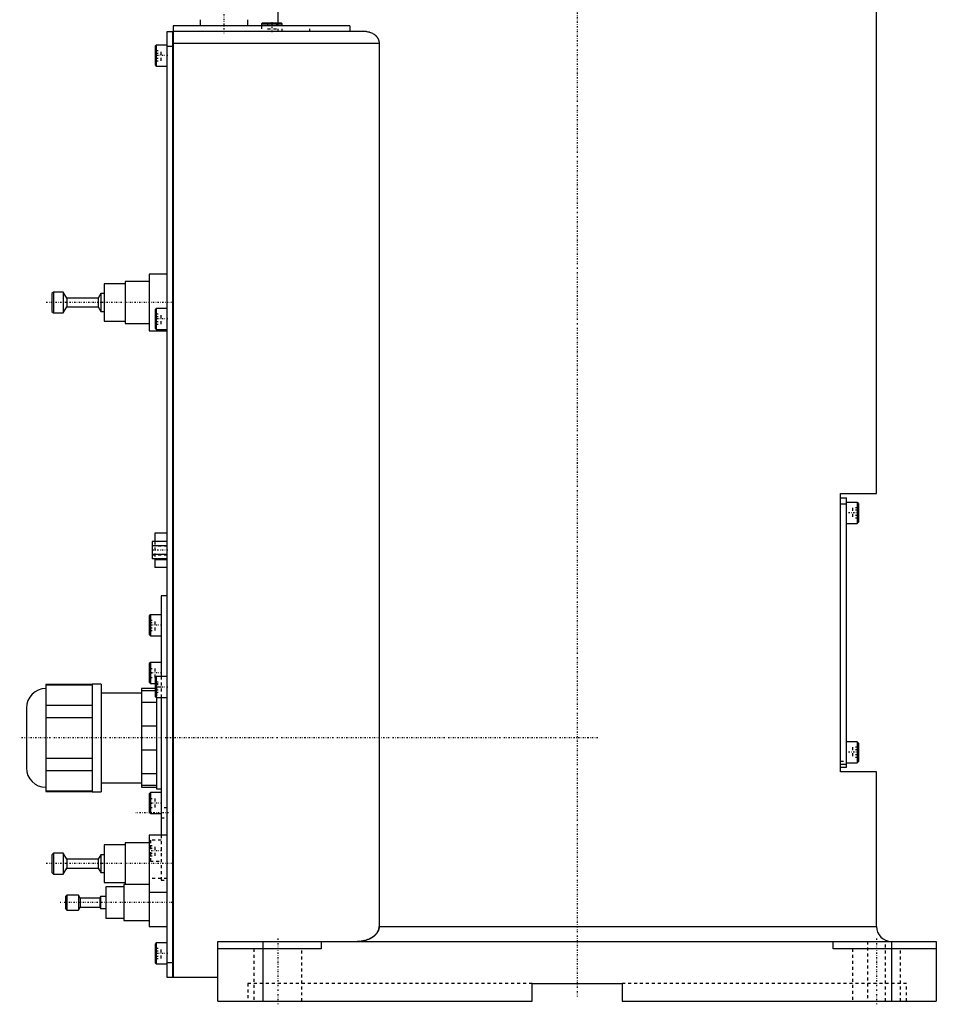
# Model space of a CAD drawing. Extents: x -186 to 706, y -1 to 900.
# Tile 1 of 5: x -186 to 120, y -1 to 328. Entities that reach past the tile are written whole.
import ezdxf

# ---------------------------------------------------------------- set-up
doc = ezdxf.new("R2010")
doc.units = 0
doc.linetypes.add('CENTER', pattern=[1.5, 0.45, -0.5, 0.05, -0.5])
doc.linetypes.add('DASHED', pattern=[2, 1, -1])
for name, color, linetype in [('AM_0', 7, 'CONTINUOUS'), ('AM_3', 7, 'DASHED'), ('AM_7', 7, 'CENTER')]:
    doc.layers.add(name, color=color, linetype=linetype)

msp = doc.modelspace()

# ---------------------------------------------------------------- linework, layer by layer
at = {"layer": 'AM_0', "color": 7, "linetype": 'CONTINUOUS'}
for p, q in [((-100, 363), (-100, 327)), ((100, 169.7), (100, 363)), ((-75.99, 326), (-135, 326)), ((-135, 326), (-135, 8)), ((-126, 328), (-126, 326)), ((-110, 326), (-110, 328)), ((-105.1, 327), (-105.5, 326.6)), ((-105.5, 326.6), (-105.5, 326)), ((-105.5, 326.6), (-98.5, 326.6)), ((-105.1, 327), (-98.9, 327)), ((-98.5, 326.6), (-98.9, 327)), ((-98.5, 326), (-98.5, 326.6)), ((-75.99, 326), (-75.99, 324)), ((-137, 8), (-137, 324)), ((-137, 324), (-135.05, 324)), ((-135.05, 8), (-135.05, 324)), ((-135, 323.95), (-135.05, 323.95)), ((-70.42, 324), (-135, 324)), ((-140.6, 319.5), (-141, 319.1)), ((-137, 319.5), (-140.6, 319.5)), ((-140.6, 319.5), (-140.6, 312.5)), ((-66.14, 320), (-135, 320)), ((-66.14, 320), (-66.14, 25)), ((-141, 319.1), (-141, 312.9)), ((-135.05, 319), (-137, 319)), ((-135, 318.95), (-135.05, 318.95)), ((-141, 312.9), (-140.6, 312.5)), ((-140.6, 312.5), (-137, 312.5)), ((-143, 240.5), (-151, 240.5)), ((-151, 240.5), (-151, 226.5)), ((-137, 243), (-143, 243)), ((-143, 243), (-143, 224)), ((-175, 237), (-175.5, 236.5)), ((-171.7, 237), (-175, 237)), ((-175, 237), (-175, 230)), ((-170.5, 235), (-171.7, 237)), ((-171.7, 237), (-171.7, 230)), ((-151, 239.75), (-158, 239.75)), ((-158, 239.75), (-158, 227.25)), ((-175.5, 236.5), (-175.5, 230.5)), ((-160, 235), (-170.5, 235)), ((-170.5, 235), (-170.5, 232)), ((-159.1, 236.5), (-160, 235)), ((-160, 235), (-160, 232)), ((-158, 236.5), (-159.1, 236.5)), ((-159.1, 236.5), (-159.1, 230.5)), ((-175.5, 230.5), (-175, 230)), ((-171.7, 230), (-170.5, 232)), ((-170.5, 232), (-160, 232)), ((-160, 232), (-159.1, 230.5)), ((-159.1, 230.5), (-158, 230.5)), ((-140.6, 231.5), (-141, 231.1)), ((-141, 231.1), (-141, 224.9)), ((-137, 231.5), (-140.6, 231.5)), ((-140.6, 231.5), (-140.6, 224.5)), ((-175, 230), (-171.7, 230)), ((-158, 227.25), (-151, 227.25)), ((-151, 226.5), (-143, 226.5)), ((-143, 224), (-137, 224)), ((-141, 224.9), (-140.6, 224.5)), ((-140.6, 224.5), (-137, 224.5)), ((88, 169.7), (100, 169.7)), ((88, 76.7), (88, 169.7)), ((88, 168.2), (90, 168.2)), ((90, 78.2), (90, 168.2)), ((88, 166.2), (90, 166.2)), ((93.6, 166.7), (90, 166.7)), ((94, 166.3), (93.6, 166.7)), ((93.6, 166.7), (93.6, 159.7)), ((94, 166.3), (94, 160.1)), ((90, 159.7), (93.6, 159.7)), ((93.6, 159.7), (94, 160.1)), ((-137, 156.4), (-141.1, 156.4)), ((-141.1, 156.4), (-141.1, 153.59)), ((-137, 153.59), (-142, 153.59)), ((-142, 153.59), (-142, 147.81)), ((-137, 152.14), (-142, 152.14)), ((-137, 149.26), (-142, 149.26)), ((-137, 147.81), (-142, 147.81)), ((-141.1, 147.81), (-141.1, 145)), ((-137, 147.53), (-141.1, 147.53)), ((-137, 145), (-141.1, 145)), ((-137, 135.5), (-139, 135.5)), ((-139, 135.5), (-139, 108.5)), ((-142.6, 129.17), (-143, 128.77)), ((-143, 128.77), (-143, 122.57)), ((-139, 129.17), (-142.6, 129.17)), ((-142.6, 129.17), (-142.6, 122.17)), ((-143, 122.57), (-142.6, 122.17)), ((-142.6, 122.17), (-139, 122.17)), ((-142.6, 113.25), (-143, 112.85)), ((-143, 112.85), (-143, 106.65)), ((-139, 113.25), (-142.6, 113.25)), ((-142.6, 113.25), (-142.6, 106.25)), ((-162, 105.88), (-177.5, 105.88)), ((-177.5, 105.88), (-177.5, 70.12)), ((-177.5, 105.73), (-162, 105.73)), ((-159, 106), (-162, 106)), ((-162, 106), (-162, 70)), ((-159, 106), (-159, 70)), ((-143, 106.65), (-142.6, 106.25)), ((-142.6, 106.25), (-141, 106.25)), ((-140.6, 108.5), (-141, 108.1)), ((-141, 108.1), (-141, 101.9)), ((-137, 108.5), (-140.6, 108.5)), ((-140.6, 108.5), (-140.6, 101.5)), ((-145.5, 103), (-159, 103)), ((-141, 104.5), (-145.5, 104.5)), ((-145.5, 104.5), (-145.5, 71.5)), ((-145.5, 103.87), (-141, 103.87)), ((-162, 98.85), (-177.5, 98.85)), ((-140.5, 99.84), (-145.5, 99.84)), ((-141, 101.9), (-140.6, 101.5)), ((-140.6, 101.5), (-137, 101.5)), ((-140.5, 101.51), (-140.5, 71)), ((-139, 101.5), (-139, 55.5)), ((-184, 98), (-184, 78)), ((-177.5, 94.88), (-162, 94.88)), ((-145.5, 92.03), (-140.5, 92.03)), ((93.6, 86.7), (90, 86.7)), ((94, 86.3), (93.6, 86.7)), ((93.6, 86.7), (93.6, 79.7)), ((94, 86.3), (94, 80.1)), ((-140.5, 83.97), (-145.5, 83.97)), ((-162, 81.12), (-177.5, 81.12)), ((88, 79.2), (90, 79.2)), ((90, 79.7), (93.6, 79.7)), ((93.6, 79.7), (94, 80.1)), ((-177.5, 77.15), (-162, 77.15)), ((-145.5, 76.16), (-140.5, 76.16)), ((88, 78.2), (90, 78.2)), ((100, 76.7), (88, 76.7)), ((100, 25), (100, 76.7)), ((-159, 73), (-145.5, 73)), ((-162, 70.27), (-177.5, 70.27)), ((-177.5, 70.12), (-162, 70.12)), ((-162, 70), (-159, 70)), ((-140.5, 72.13), (-145.5, 72.13)), ((-145.5, 71.5), (-140.5, 71.5)), ((-142.6, 69.75), (-143, 69.35)), ((-143, 69.35), (-143, 63.15)), ((-139, 69.75), (-142.6, 69.75)), ((-142.6, 69.75), (-142.6, 62.75)), ((-140.5, 71), (-139, 71)), ((-143, 63.15), (-142.6, 62.75)), ((-142.6, 62.75), (-139, 62.75)), ((-143, 53), (-151, 53)), ((-151, 53), (-151, 39)), ((-137, 55.5), (-143, 55.5)), ((-143, 55.5), (-143, 25)), ((-175, 49.5), (-175.5, 49)), ((-171.7, 49.5), (-175, 49.5)), ((-175, 49.5), (-175, 42.5)), ((-170.5, 47.5), (-171.7, 49.5)), ((-171.7, 49.5), (-171.7, 42.5)), ((-151, 52.25), (-158, 52.25)), ((-158, 52.25), (-158, 39.75)), ((-175.5, 49), (-175.5, 43)), ((-160, 47.5), (-170.5, 47.5)), ((-170.5, 47.5), (-170.5, 44.5)), ((-159.1, 49), (-160, 47.5)), ((-160, 47.5), (-160, 44.5)), ((-158, 49), (-159.1, 49)), ((-159.1, 49), (-159.1, 43)), ((-175.5, 43), (-175, 42.5)), ((-171.7, 42.5), (-170.5, 44.5)), ((-170.5, 44.5), (-160, 44.5)), ((-160, 44.5), (-159.1, 43)), ((-159.1, 43), (-158, 43)), ((-175, 42.5), (-171.7, 42.5)), ((-158, 39.75), (-151, 39.75)), ((-151.5, 38.25), (-157.5, 38.25)), ((-157.5, 38.25), (-157.5, 27.75)), ((-143, 39), (-151.5, 39)), ((-151.5, 39), (-151.5, 27)), ((-143, 36.5), (-137, 36.5)), ((-170.5, 35.5), (-171, 35)), ((-171, 35), (-171, 31)), ((-166.6, 35.5), (-170.5, 35.5)), ((-170.5, 35.5), (-170.5, 30.5)), ((-166, 34.5), (-166.6, 35.5)), ((-166.6, 35.5), (-166.6, 30.5)), ((-159.5, 34.5), (-166, 34.5)), ((-166, 34.5), (-166, 31.5)), ((-159.2, 35), (-159.5, 34.5)), ((-159.5, 34.5), (-159.5, 31.5)), ((-157.5, 35), (-159.2, 35)), ((-159.2, 35), (-159.2, 31)), ((-171, 31), (-170.5, 30.5)), ((-170.5, 30.5), (-166.6, 30.5)), ((-166.6, 30.5), (-166, 31.5)), ((-166, 31.5), (-159.5, 31.5)), ((-159.5, 31.5), (-159.2, 31)), ((-159.2, 31), (-157.5, 31)), ((-157.5, 27.75), (-151.5, 27.75)), ((-151.5, 27), (-143, 27)), ((-143, 25), (-137, 25)), ((-66.14, 25), (100, 25)), ((-120, 20), (120, 20)), ((-120, 0), (-120, 20)), ((-105, 20), (-105, 0)), ((-85.5, 20), (-85.5, 17.5)), ((85.5, 17.5), (85.5, 20)), ((105, 20), (105, 0)), ((120, 20), (120, 0)), ((-140.6, 19.5), (-141, 19.1)), ((-141, 19.1), (-141, 12.9)), ((-137, 19.5), (-140.6, 19.5)), ((-140.6, 19.5), (-140.6, 12.5)), ((-85.5, 17.5), (-120, 17.5)), ((120, 17.5), (85.5, 17.5)), ((-141, 12.9), (-140.6, 12.5)), ((-140.6, 12.5), (-137, 12.5)), ((-137, 13), (-135.05, 13)), ((-135, 13.05), (-135.05, 13.05)), ((-135.05, 8), (-137, 8)), ((-135, 8.05), (-135.05, 8.05)), ((-120, 8), (-135, 8)), ((-15, 6), (15, 6)), ((-15, 0), (-15, 6)), ((15, 6), (15, 0)), ((-120, 0), (-15, 0)), ((15, 0), (120, 0))]:
    msp.add_line(p, q, dxfattribs=at)
for points in [[(-70.42, 324, 0), (-70.27, 324, 0), (-69.97, 323.98, 0), (-69.66, 323.93, 0), (-69.5, 323.9, 0), (-69.34, 323.86, 0), (-69.03, 323.76, 0), (-68.72, 323.64, 0), (-68.41, 323.5, 0), (-68.12, 323.33, 0), (-67.83, 323.14, 0), (-67.69, 323.03, 0), (-67.67, 323.01, 0), (-67.62, 322.98, 0), (-67.58, 322.94, 0), (-67.55, 322.92, 0), (-67.53, 322.9, 0), (-67.49, 322.86, 0), (-67.45, 322.83, 0), (-67.4, 322.79, 0), (-67.36, 322.75, 0), (-67.32, 322.7, 0), (-67.3, 322.68, 0), (-67.28, 322.66, 0), (-67.24, 322.62, 0), (-67.2, 322.58, 0), (-67.16, 322.53, 0), (-67.12, 322.49, 0), (-67.08, 322.44, 0), (-67.06, 322.42, 0), (-67.04, 322.4, 0), (-67, 322.35, 0), (-66.96, 322.3, 0), (-66.92, 322.25, 0), (-66.88, 322.2, 0), (-66.84, 322.14, 0), (-66.83, 322.12, 0), (-66.81, 322.09, 0), (-66.77, 322.04, 0), (-66.74, 321.98, 0), (-66.7, 321.93, 0), (-66.67, 321.87, 0), (-66.63, 321.81, 0), (-66.62, 321.78, 0), (-66.6, 321.75, 0), (-66.57, 321.69, 0), (-66.54, 321.63, 0), (-66.51, 321.57, 0), (-66.48, 321.51, 0), (-66.45, 321.45, 0), (-66.44, 321.42, 0), (-66.42, 321.39, 0), (-66.4, 321.32, 0), (-66.37, 321.26, 0), (-66.36, 321.23, 0), (-66.35, 321.19, 0), (-66.33, 321.13, 0), (-66.31, 321.06, 0), (-66.3, 321.03, 0), (-66.29, 321, 0), (-66.27, 320.93, 0), (-66.25, 320.86, 0), (-66.23, 320.79, 0), (-66.22, 320.73, 0), (-66.21, 320.66, 0), (-66.2, 320.62, 0), (-66.19, 320.59, 0), (-66.18, 320.52, 0), (-66.17, 320.45, 0), (-66.16, 320.38, 0), (-66.16, 320.31, 0), (-66.15, 320.24, 0), (-66.15, 320.21, 0), (-66.15, 320.17, 0), (-66.15, 320.1, 0), (-66.14, 320.03, 0), (-66.14, 320, 0)], [(-66.14, 25, 0), (-66.14, 24.96, 0), (-66.15, 24.87, 0), (-66.15, 24.78, 0), (-66.15, 24.74, 0), (-66.16, 24.69, 0), (-66.17, 24.6, 0), (-66.18, 24.51, 0), (-66.19, 24.42, 0), (-66.21, 24.33, 0), (-66.23, 24.24, 0), (-66.24, 24.2, 0), (-66.25, 24.15, 0), (-66.28, 24.06, 0), (-66.3, 23.98, 0), (-66.33, 23.89, 0), (-66.36, 23.8, 0), (-66.4, 23.72, 0), (-66.41, 23.68, 0), (-66.43, 23.63, 0), (-66.47, 23.55, 0), (-66.5, 23.47, 0), (-66.52, 23.43, 0), (-66.54, 23.4, 0), (-66.58, 23.32, 0), (-66.62, 23.24, 0), (-66.65, 23.21, 0), (-66.67, 23.17, 0), (-66.71, 23.09, 0), (-66.76, 23.02, 0), (-66.81, 22.94, 0), (-66.86, 22.87, 0), (-66.92, 22.79, 0), (-66.94, 22.76, 0), (-66.97, 22.72, 0), (-67.03, 22.65, 0), (-67.09, 22.58, 0), (-67.15, 22.51, 0), (-67.21, 22.44, 0), (-67.27, 22.37, 0), (-67.3, 22.33, 0), (-67.33, 22.3, 0), (-67.4, 22.23, 0), (-67.46, 22.17, 0), (-67.53, 22.11, 0), (-67.6, 22.04, 0), (-67.66, 21.98, 0), (-67.7, 21.95, 0), (-67.73, 21.92, 0), (-67.8, 21.87, 0), (-67.87, 21.81, 0), (-67.93, 21.76, 0), (-68, 21.71, 0), (-68.07, 21.65, 0), (-68.11, 21.63, 0), (-68.14, 21.6, 0), (-68.21, 21.55, 0), (-68.29, 21.5, 0), (-68.36, 21.45, 0), (-68.44, 21.4, 0), (-68.51, 21.35, 0), (-68.55, 21.33, 0), (-68.59, 21.3, 0), (-68.67, 21.26, 0), (-68.75, 21.21, 0), (-68.79, 21.19, 0), (-68.83, 21.16, 0), (-68.91, 21.12, 0), (-68.99, 21.07, 0), (-69.03, 21.05, 0), (-69.07, 21.03, 0), (-69.16, 20.99, 0), (-69.24, 20.95, 0), (-69.53, 20.81, 0), (-70.04, 20.6, 0), (-70.53, 20.44, 0), (-71.05, 20.3, 0), (-71.59, 20.18, 0), (-71.86, 20.13, 0), (-72.14, 20.09, 0), (-72.69, 20.03, 0), (-73.23, 20, 0), (-73.48, 20, 0)]]:
    msp.add_polyline3d(points, dxfattribs=at)
for centre, radius, start, end in [((-177.5, 98), 6.5, 90, 180), ((-177.5, 78), 6.5, 180, 270), ((105, 25), 5, 180, 270)]:
    msp.add_arc(centre, radius, start, end, dxfattribs=at)
at = {"layer": 'AM_3', "color": 6, "linetype": 'DASHED'}
for p, q in [((-105.5, 326), (-105.5, 324)), ((-103.5, 327), (-103.5, 325)), ((-102, 327), (-102, 325)), ((-100.5, 327), (-100.5, 325)), ((-100, 327), (-100, 324)), ((-98.5, 324), (-98.5, 326)), ((-89.3, 324), (-89.3, 326)), ((-103.5, 325), (-100.5, 325)), ((-141, 317.73), (-139, 317.73)), ((-141, 316.87), (-139, 316.87)), ((-139, 314.27), (-139, 317.73)), ((-141, 315.13), (-139, 315.13)), ((-141, 314.27), (-139, 314.27)), ((-141, 229.73), (-139, 229.73)), ((-141, 228.87), (-139, 228.87)), ((-141, 227.13), (-139, 227.13)), ((-139, 226.27), (-139, 229.73)), ((-141, 226.27), (-139, 226.27)), ((94, 164.93), (92, 164.93)), ((92, 164.93), (92, 161.47)), ((94, 164.07), (92, 164.07)), ((94, 162.33), (92, 162.33)), ((94, 161.47), (92, 161.47)), ((-137, 152.25), (-142, 152.25)), ((-141.1, 153.59), (-141.1, 147.81)), ((-137, 152.13), (-141.1, 152.13)), ((-142, 149.15), (-137, 149.15)), ((-143, 127.4), (-141, 127.4)), ((-143, 126.54), (-141, 126.54)), ((-141, 123.94), (-141, 127.4)), ((-143, 124.81), (-141, 124.81)), ((-143, 123.94), (-141, 123.94)), ((-143, 111.25), (-141, 111.25)), ((-143, 109.75), (-141, 109.75)), ((-141, 108.25), (-141, 111.25)), ((-143, 108.25), (-141, 108.25)), ((-141, 106.73), (-139, 106.73)), ((-141, 106.25), (-139, 106.25)), ((-141, 105.87), (-139, 105.87)), ((-139, 108.5), (-139, 101.5)), ((-140.5, 104.5), (-141, 104.5)), ((-141, 104.13), (-139, 104.13)), ((-141, 103.87), (-140.5, 103.87)), ((-141, 103.27), (-139, 103.27)), ((-139, 105), (-140.5, 105)), ((-140.5, 105), (-140.5, 101.51)), ((94, 84.93), (92, 84.93)), ((92, 84.93), (92, 81.47)), ((94, 84.07), (92, 84.07)), ((94, 82.33), (92, 82.33)), ((88, 80.2), (90, 80.2)), ((94, 81.47), (92, 81.47)), ((-143, 67.75), (-141, 67.75)), ((-143, 66.25), (-141, 66.25)), ((-141, 64.75), (-141, 67.75)), ((-143, 64.75), (-141, 64.75)), ((-137, 64.65), (-139, 64.65)), ((-139, 61.35), (-137, 61.35)), ((-142.6, 53.83), (-143, 53.43)), ((-139, 53.83), (-142.6, 53.83)), ((-142.6, 53.83), (-142.6, 46.83)), ((-139, 55.5), (-139, 40.5)), ((-143, 52.06), (-141, 52.06)), ((-143, 51.19), (-141, 51.19)), ((-143, 49.46), (-141, 49.46)), ((-141, 48.6), (-141, 52.06)), ((-143, 48.6), (-141, 48.6)), ((-143, 47.23), (-142.6, 46.83)), ((-142.6, 46.83), (-139, 46.83)), ((-137, 41), (-143, 41)), ((-139, 40.5), (-137, 40.5)), ((97, 20), (97, 0)), ((103, 0), (103, 20)), ((-141, 17.73), (-139, 17.73)), ((-141, 16.87), (-139, 16.87)), ((-139, 14.27), (-139, 17.73)), ((-108, 17.5), (-108, 0)), ((-92, 0), (-92, 17.5)), ((92, 17.5), (92, 0)), ((108, 0), (108, 17.5)), ((-141, 15.13), (-139, 15.13)), ((-141, 14.27), (-139, 14.27)), ((-110, 6), (-110, 0)), ((-15, 6), (-110, 6)), ((110, 6), (15, 6)), ((110, 0), (110, 6))]:
    msp.add_line(p, q, dxfattribs=at)
msp.add_polyline3d([(-73.48, 20, 0), (-73.23, 20, 0), (-72.69, 20.03, 0), (-72.14, 20.09, 0), (-71.86, 20.13, 0), (-71.59, 20.18, 0), (-71.05, 20.3, 0), (-70.53, 20.44, 0), (-70.04, 20.6, 0), (-69.53, 20.81, 0), (-69.24, 20.95, 0), (-69.16, 20.99, 0), (-69.07, 21.03, 0), (-69.03, 21.05, 0), (-68.99, 21.07, 0), (-68.91, 21.12, 0), (-68.83, 21.16, 0), (-68.79, 21.19, 0), (-68.75, 21.21, 0), (-68.67, 21.26, 0), (-68.59, 21.3, 0), (-68.55, 21.33, 0), (-68.51, 21.35, 0), (-68.44, 21.4, 0), (-68.36, 21.45, 0), (-68.29, 21.5, 0), (-68.21, 21.55, 0), (-68.14, 21.6, 0), (-68.11, 21.63, 0), (-68.07, 21.65, 0), (-68, 21.71, 0), (-67.93, 21.76, 0), (-67.87, 21.81, 0), (-67.8, 21.87, 0), (-67.73, 21.92, 0), (-67.7, 21.95, 0), (-67.66, 21.98, 0), (-67.6, 22.04, 0), (-67.53, 22.11, 0), (-67.46, 22.17, 0), (-67.4, 22.23, 0), (-67.33, 22.3, 0), (-67.3, 22.33, 0), (-67.27, 22.37, 0), (-67.21, 22.44, 0), (-67.15, 22.51, 0), (-67.09, 22.58, 0), (-67.03, 22.65, 0), (-66.97, 22.72, 0), (-66.94, 22.76, 0), (-66.92, 22.79, 0), (-66.86, 22.87, 0), (-66.81, 22.94, 0), (-66.76, 23.02, 0), (-66.71, 23.09, 0), (-66.67, 23.17, 0), (-66.65, 23.21, 0), (-66.62, 23.24, 0), (-66.58, 23.32, 0), (-66.54, 23.4, 0), (-66.52, 23.43, 0), (-66.5, 23.47, 0), (-66.47, 23.55, 0), (-66.43, 23.63, 0), (-66.41, 23.68, 0), (-66.4, 23.72, 0), (-66.36, 23.8, 0), (-66.33, 23.89, 0), (-66.3, 23.98, 0), (-66.28, 24.06, 0), (-66.25, 24.15, 0), (-66.24, 24.2, 0), (-66.23, 24.24, 0), (-66.21, 24.33, 0), (-66.19, 24.42, 0), (-66.18, 24.51, 0), (-66.17, 24.6, 0), (-66.16, 24.69, 0), (-66.15, 24.74, 0), (-66.15, 24.78, 0), (-66.15, 24.87, 0), (-66.14, 24.96, 0), (-66.14, 25, 0)], dxfattribs=at)
at = {"layer": 'AM_7', "color": 4, "linetype": 'CENTER'}
for p, q in [((0, 406.4), (0, 1.6)), ((-118, 360.85), (-118, 323.55)), ((-102, 327.15), (-102, 323.85)), ((-136.8, 316), (-141.2, 316)), ((-135.07, 233.5), (-177.43, 233.5)), ((-136.8, 228), (-141.2, 228)), ((94.2, 163.2), (89.8, 163.2)), ((-136.75, 150.7), (-142.25, 150.7)), ((-138.8, 125.67), (-143.2, 125.67)), ((-138.8, 109.75), (-143.2, 109.75)), ((-136.8, 105), (-141.2, 105)), ((6.95, 88), (-186.25, 88)), ((94.2, 83.2), (89.8, 83.2)), ((-138.8, 66.25), (-143.2, 66.25)), ((-136.5, 63), (-147.5, 63)), ((-138.8, 50.33), (-143.2, 50.33)), ((-135.07, 46), (-177.43, 46)), ((-135.3, 33), (-172.7, 33)), ((-100, 21), (-100, -1)), ((100, 21), (100, -1)), ((-136.8, 16), (-141.2, 16))]:
    msp.add_line(p, q, dxfattribs=at)

doc.saveas('drawing.dxf')
